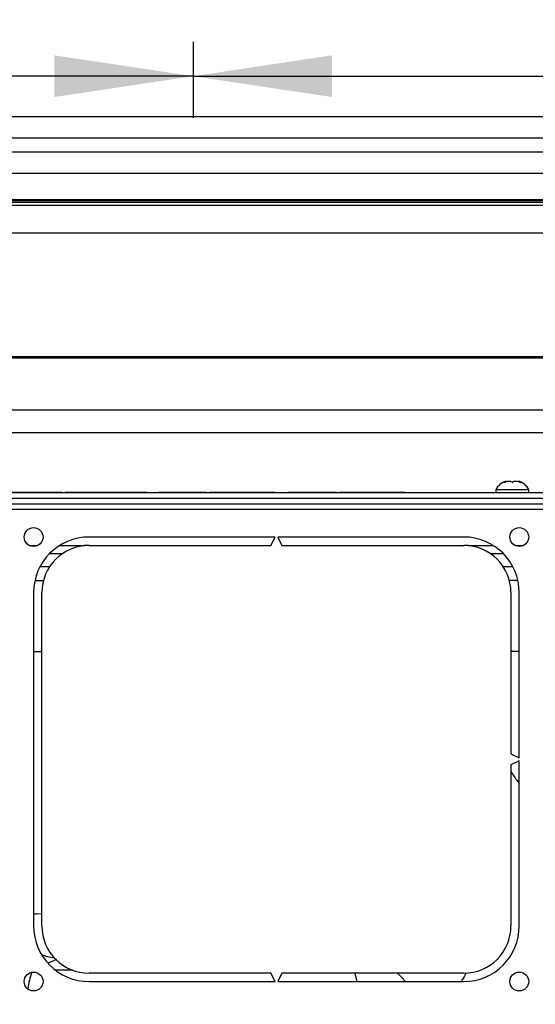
# Model space of a CAD drawing. Extents: x 0 to 8410, y 0 to 5940.
# Tile 93 of 212: x 6970 to 7156, y 1844 to 2199. Entities that reach past the tile are written whole.
import ezdxf

# ---------------------------------------------------------------- set-up
doc = ezdxf.new("R2010")
doc.units = 0
doc.header["$LTSCALE"] = 10
doc.layers.get('0').update_dxf_attribs({"linetype": 'CONTINUOUS'})
doc.styles.add('SLDTEXTSTYLE0', font='TXT', dxfattribs={"width": 0.605})
doc.dimstyles.new('SLDDIMSTYLE1', dxfattribs={"dimtxt": 50, "dimasz": 50, "dimexe": 0, "dimexo": 0.0625, "dimgap": 12.5, "dimtad": 1, "dimdec": 1, "dimrnd": 1e-09, "dimzin": 12, "dimtxsty": 'SLDTEXTSTYLE0', "dimsah": 1, "dimcen": 0.09, "dimazin": 3, "dimtfac": 1, "dimtofl": 0, "dimtmove": 0, "dimatfit": 3, "dimtolj": 1, "dimtzin": 12})

# ---------------------------------------------------------------- blocks, each defined once
blk = doc.blocks.new('_D_6')
at = {"color": 7, "linetype": 'CONTINUOUS'}
for p, q in [((6267.77, 2658.22), (6267.77, 1577.39)), ((7797.78, 2658.22), (7797.78, 1577.39)), ((6267.77, 1592.39), (7797.78, 1592.39))]:
    blk.add_line(p, q, dxfattribs=at)
for points in [[(6267.77, 1592.39), (6317.77, 1584.89), (6317.77, 1599.89)], [(7797.78, 1592.39), (7747.78, 1599.89), (7747.78, 1584.89)]]:
    blk.add_solid(points, dxfattribs=at)
at = {"color": 7, "linetype": 'CONTINUOUS', "insert": (6956.39, 1656.84), "char_height": 50, "attachment_point": 1, "rotation": 360, "style": 'SLDTEXTSTYLE0'}
blk.add_mtext('1530', dxfattribs=at)
blk = doc.blocks.new('_D_8')
at = {"color": 7, "linetype": 'CONTINUOUS'}
for p, q in [((7420.78, 2211.09), (7420.78, 2163.24)), ((7032.78, 2190.57), (7032.78, 2163.24)), ((7032.78, 2178.24), (7420.78, 2178.24)), ((7420.78, 2178.24), (7767.58, 2178.24))]:
    blk.add_line(p, q, dxfattribs=at)
for points in [[(7032.78, 2178.24), (7082.78, 2170.74), (7082.78, 2185.74)], [(7420.78, 2178.24), (7370.78, 2185.74), (7370.78, 2170.74)]]:
    blk.add_solid(points, dxfattribs=at)
at = {"color": 7, "linetype": 'CONTINUOUS', "char_height": 50, "attachment_point": 1, "style": 'SLDTEXTSTYLE0'}
for s, insert in [('388', (7481.47, 2396.17)), ('(4x M10', (7481.47, 2319.43)), ('view F-F)', (7481.47, 2242.7))]:
    blk.add_mtext(s, dxfattribs=dict(at, insert=insert))
blk = doc.blocks.new('_D_9')
at = {"color": 7, "linetype": 'CONTINUOUS'}
for p, q in [((6664.78, 2211.09), (6664.78, 2163.24)), ((7032.78, 2190.57), (7032.78, 2163.24)), ((6664.78, 2178.24), (6305.34, 2178.24)), ((7032.78, 2178.24), (6664.78, 2178.24))]:
    blk.add_line(p, q, dxfattribs=at)
for points in [[(6664.78, 2178.24), (6714.78, 2170.74), (6714.78, 2185.74)], [(7032.78, 2178.24), (6982.78, 2185.74), (6982.78, 2170.74)]]:
    blk.add_solid(points, dxfattribs=at)
at = {"color": 7, "linetype": 'CONTINUOUS', "char_height": 50, "attachment_point": 1, "style": 'SLDTEXTSTYLE0'}
for s, insert in [('368', (6305.34, 2396.17)), ('(4x M10', (6305.34, 2319.43)), ('view E-E)', (6305.34, 2242.7))]:
    blk.add_mtext(s, dxfattribs=dict(at, insert=insert))

msp = doc.modelspace()

# ---------------------------------------------------------------- linework, layer by layer
at = {"color": 8, "linetype": 'CONTINUOUS'}
for p, q in [((6762.23, 2163.72), (7307.78, 2163.72)), ((7313.71, 2155.99), (6756.25, 2155.99)), ((6737.06, 2151), (7332.35, 2151)), ((7338.28, 2143.27), (6730.07, 2143.27)), ((7357.65, 2131.65), (6713.28, 2131.65)), ((7344.35, 2132.81), (6726.38, 2132.81)), ((6735.86, 2133.44), (7329.69, 2133.44)), ((7366.78, 2121.69), (6698.78, 2121.69)), ((6902.47, 2058.11), (7378.06, 2058.11)), ((7380.66, 2049.86), (6901.65, 2049.86)), ((7044.23, 2028.5), (7044.23, 2028.35)), ((7091.03, 2028.5), (7091.03, 2028.35)), ((6798.3, 2022.35), (7267.25, 2022.35)), ((6973.83, 2009.27), (6976.72, 2009.27)), ((6984.61, 2009.27), (6993.64, 2009.27)), ((7131.91, 2009.27), (7140.94, 2009.27)), ((7148.83, 2009.27), (7151.72, 2009.27)), ((6981.02, 2001.61), (6977.55, 2001.61)), ((7148, 2001.61), (7144.53, 2001.61)), ((6983.5, 1860.3), (6980.59, 1858.95))]:
    msp.add_line(p, q, dxfattribs=at)
at = {"color": 7, "linetype": 'CONTINUOUS'}
for p, q in [((6732.64, 2133.85), (7338.28, 2133.85)), ((6727.24, 2132.85), (7343.48, 2132.85)), ((6893.82, 2077.35), (7032.78, 2077.35)), ((7032.78, 2077.35), (7366.78, 2077.35)), ((6894.21, 2076.85), (7367.24, 2076.85)), ((7145.46, 2032.27), (7145.46, 2032.5)), ((7150.09, 2032.5), (7150.09, 2032.28)), ((6780, 2028.35), (7285.56, 2028.35)), ((6956.03, 2028.5), (6971.03, 2028.5)), ((6971.03, 2028.5), (6971.03, 2028.35)), ((6971.03, 2028.5), (6975.02, 2028.5)), ((6975.02, 2028.5), (6975.02, 2028.35)), ((6975.02, 2028.5), (6985.43, 2028.5)), ((6985.43, 2028.5), (6985.43, 2028.35)), ((6986.63, 2028.5), (6986.63, 2028.35)), ((6986.63, 2028.5), (6997.04, 2028.5)), ((6997.04, 2028.5), (6997.04, 2028.35)), ((6997.04, 2028.5), (7001.03, 2028.5)), ((7001.03, 2028.5), (7001.03, 2028.35)), ((7001.03, 2028.5), (7016.03, 2028.5)), ((7016.03, 2028.5), (7016.03, 2028.35)), ((7020.23, 2028.5), (7020.23, 2028.35)), ((7020.23, 2028.5), (7037.63, 2028.5)), ((7037.63, 2028.5), (7037.63, 2028.35)), ((7038.83, 2028.5), (7038.83, 2028.35)), ((7038.83, 2028.5), (7044.23, 2028.5)), ((7044.23, 2028.5), (7062.23, 2028.5)), ((7062.23, 2028.35), (7062.23, 2028.5)), ((7067.03, 2028.5), (7067.03, 2028.35)), ((7067.03, 2028.5), (7084.43, 2028.5)), ((7084.43, 2028.5), (7084.43, 2028.35)), ((7085.63, 2028.5), (7085.63, 2028.35)), ((7085.63, 2028.5), (7091.03, 2028.5)), ((7091.03, 2028.5), (7109.03, 2028.5)), ((7109.03, 2028.35), (7109.03, 2028.5)), ((7141.78, 2029.35), (7141.78, 2028.35)), ((7153.78, 2029.35), (7141.78, 2029.35)), ((7153.78, 2028.35), (7153.78, 2029.35)), ((6780, 2026.35), (7285.56, 2026.35)), ((6786.78, 2026.35), (7278.78, 2026.35)), ((6786.78, 2024.35), (7278.78, 2024.35)), ((7062.28, 2012.35), (6995.28, 2012.35)), ((7060.78, 2009.35), (7062.28, 2012.35)), ((7130.28, 2012.35), (7063.28, 2012.35)), ((7063.28, 2012.35), (7064.78, 2009.35)), ((6985.63, 2006.35), (6980.99, 2006.35)), ((6995.28, 2009.35), (7060.78, 2009.35)), ((7064.78, 2009.35), (7130.28, 2009.35)), ((7144.56, 2006.35), (7139.92, 2006.35)), ((6978.89, 1996.62), (6975.8, 1996.61)), ((7149.69, 1996.74), (7146.52, 1996.75)), ((6975.28, 1992.35), (6975.28, 1872.35)), ((6978.28, 1872.35), (6978.28, 1992.35)), ((7147.28, 1992.35), (7147.28, 1934.35)), ((7150.28, 1932.85), (7150.28, 1992.35)), ((7147.28, 1971.25), (7150.28, 1971.24)), ((7147.28, 1934.35), (7150.28, 1932.85)), ((7150.28, 1931.85), (7147.28, 1930.35)), ((7150.28, 1872.35), (7150.28, 1931.85)), ((7147.28, 1930.35), (7147.28, 1872.35)), ((7060.78, 1855.35), (6995.28, 1855.35)), ((7062.28, 1852.35), (7060.78, 1855.35)), ((7064.78, 1855.35), (7063.28, 1852.35)), ((7130.28, 1855.35), (7064.78, 1855.35)), ((6995.28, 1852.35), (7062.28, 1852.35)), ((7063.28, 1852.35), (7130.28, 1852.35))]:
    msp.add_line(p, q, dxfattribs=at)
at = {"color": 8, "linetype": 'CONTINUOUS', "flags": 128}
for points in [[(6978.28, 1876.67), (6976.3, 1876.62), (6975.28, 1876.6)], [(7106.37, 1855.35), (7107.92, 1853.82), (7109.3, 1852.35)]]:
    msp.add_lwpolyline(points, dxfattribs=at)
at = {"color": 7, "linetype": 'CONTINUOUS'}
for centre in [(6975.28, 2012.35), (7150.28, 2012.35), (6975.28, 1852.35), (7150.28, 1852.35)]:
    msp.add_circle(centre, 3.4, dxfattribs=at)
for centre, radius, start, end in [((7147.9, 2025.95), 7, 110.6255, 150.9503), ((7147.66, 2025.95), 7, 29.0497, 69.4006), ((6995.28, 1992.35), 20, 90, 180), ((7130.28, 1992.35), 20, 0, 90), ((6995.28, 1992.35), 17, 90, 180), ((7130.28, 1992.35), 17, 0, 90), ((6995.28, 1872.35), 20, 180, 270), ((6995.28, 1872.35), 17, 180, 270), ((7130.28, 1872.35), 17, 270, 0), ((7130.28, 1872.35), 20, 270, 0)]:
    msp.add_arc(centre, radius, start, end, dxfattribs=at)
at = {"color": 8, "linetype": 'CONTINUOUS'}
for centre, radius, start, end in [((6984.71, 1878.46), 17.66, 248.0628, 263.4488), ((6996.95, 1847.19), 23.81, 159.0314, 174.1523), ((7074.97, 1849.29), 17.13, 10.3102, 20.7362)]:
    msp.add_arc(centre, radius, start, end, dxfattribs=at)
at = {"color": 7, "linetype": 'CONTINUOUS'}
for points, knots in [([(7144.74, 2031.95), (7145.03, 2032.09), (7145.52, 2032.35), (7146.29, 2032.52), (7146.91, 2032.53), (7147.39, 2032.38), (7147.66, 2032.17), (7147.75, 2032), (7147.78, 2031.95)], [0, 0, 0, 0, 0.235566, 0.408148, 0.581143, 0.745072, 0.917184, 1, 1, 1, 1]), ([(7145.43, 2032.5), (7145.44, 2032.5), (7145.46, 2032.51), (7145.28, 2032.38), (7145.02, 2032.17), (7144.81, 2032), (7144.74, 2031.95)], [0, 0, 0, 0, 0.163253, 0.490727, 0.834545, 1, 1, 1, 1]), ([(7147.78, 2031.95), (7147.88, 2032.09), (7148.06, 2032.35), (7148.61, 2032.52), (7149.21, 2032.53), (7149.88, 2032.38), (7150.42, 2032.17), (7150.71, 2032), (7150.81, 2031.95)], [0, 0, 0, 0, 0.235568, 0.408152, 0.581148, 0.745077, 0.917188, 1, 1, 1, 1]), ([(7150.81, 2031.95), (7150.63, 2032.09), (7150.32, 2032.34), (7150.1, 2032.51), (7150.11, 2032.5), (7150.12, 2032.5)], [0, 0, 0, 0, 0.471603, 0.817151, 1, 1, 1, 1]), ([(6975.28, 1971.11), (6975.72, 1971.11), (6976.71, 1971.11), (6977.72, 1971.11), (6978.28, 1971.11)], [0, 0, 0, 0, 0.44387, 1, 1, 1, 1]), ([(7147.28, 1927.96), (7148.08, 1926.71), (7149.06, 1925.17), (7150.09, 1923.91), (7150.28, 1923.68)], [0, 0, 0, 0, 0.815885, 1, 1, 1, 1])]:
    msp.add_open_spline(points, degree=3, knots=knots, dxfattribs=at)
at = {"color": 8, "linetype": 'CONTINUOUS'}
for points, knots in [([(6983.32, 1856.54), (6984.81, 1856.54), (6986.83, 1856.55), (6988.85, 1856.55), (6989.37, 1856.55)], [0, 0, 0, 0, 0.7433688, 1, 1, 1, 1]), ([(7131.06, 1855.41), (7130.64, 1854.51), (7130.13, 1853.42), (7129.36, 1852.51), (7129.22, 1852.35)], [0, 0, 0, 0, 0.8233594, 1, 1, 1, 1])]:
    msp.add_open_spline(points, degree=3, knots=knots, dxfattribs=at)

# ---------------------------------------------------------------- dimensions: what is measured, and where the dimension line sits
at = {"color": 7, "linetype": 'CONTINUOUS'}
dim = msp.add_linear_dim(base=(7797.78, 1592.39), p1=(6267.77, 2678.22), p2=(7797.78, 2678.22), angle=360, dimstyle='SLDDIMSTYLE1', dxfattribs=at)
dim.commit()
dim.dimension.update_dxf_attribs({"geometry": '_D_6', "text_midpoint": (7032.78, 1592.39), "dimtype": 160})
for base, p2, text, picture, middle in [((6664.78, 2178.24), (6664.78, 2231.09), '<>\\P(4x M10 \\Pview E-E)', '_D_9', (6452.28, 2178.24)), ((7420.78, 2178.24), (7420.78, 2231.09), '<>\\P(4x M10 \\Pview F-F)', '_D_8', (7624.52, 2178.24))]:
    dim = msp.add_linear_dim(base=base, p1=(7032.78, 2210.57), p2=p2, text=text, dimstyle='SLDDIMSTYLE1', dxfattribs=at)
    dim.commit()
    dim.dimension.update_dxf_attribs({"geometry": picture, "text_midpoint": middle, "dimtype": 160})

doc.saveas('drawing.dxf')
